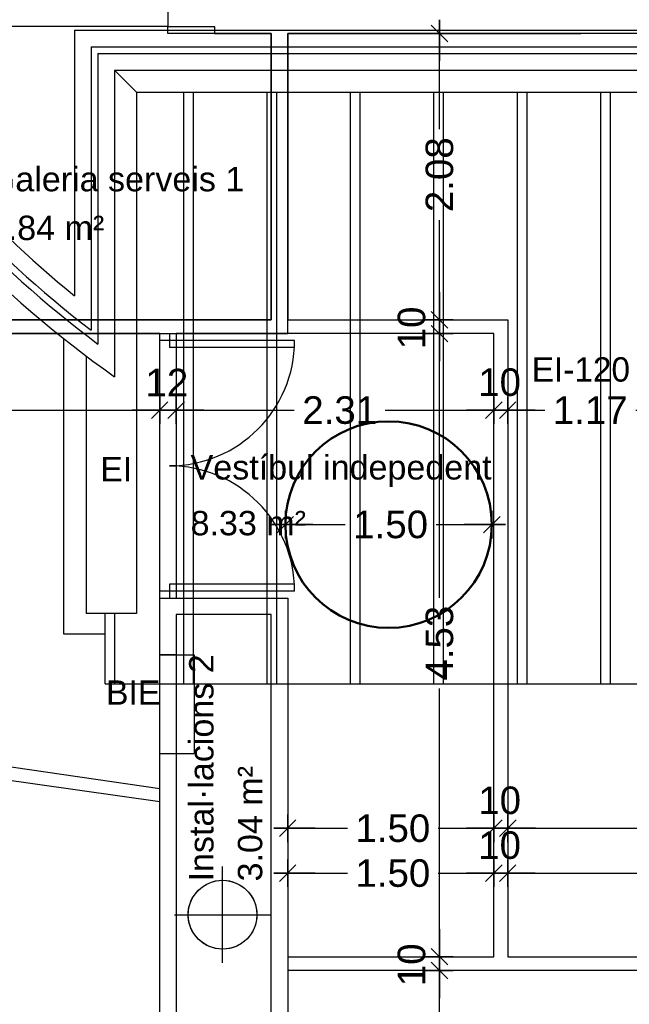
# Model space of a CAD drawing. Header units: metres. Extents: x -1 to 438, y -6 to 57.
# Tile 23 of 33: x 409.26 to 413.69, y 17.15 to 24.3. Entities that reach past the tile are written whole.
import ezdxf

# ---------------------------------------------------------------- set-up
doc = ezdxf.new("R2010")
doc.units = ezdxf.units.M
doc.header["$PDMODE"] = 65
doc.linetypes.add('CONTINUA', pattern=[0])
doc.linetypes.add('VERDECKT', pattern=[9.525, 6.35, -3.175])
for name, color, linetype, lineweight in [('PB COTES', 7, 'CONTINUA', 25), ('PB ESCALES 2D', 7, 'CONTINUA', 25), ('PB LOCALS', 7, 'CONTINUA', 25), ('PB MOBLES', 7, 'CONTINUA', 25), ('PB MURS++', 7, 'CONTINUA', 25), ('PB TEXT', 7, 'CONTINUA', 25), ('PC MURS ACTUAL', 7, 'CONTINUA', 25)]:
    doc.layers.add(name, color=color, linetype=linetype, lineweight=lineweight)
doc.styles.add('ARIAL', font='arial.ttf')
doc.dimstyles.new('DIMSTYLE_5', dxfattribs={"dimtxt": 0.2, "dimasz": 0.2, "dimexe": 0, "dimexo": 1e-06, "dimgap": 0.1, "dimtad": 0, "dimrnd": 0.01, "dimzin": 4, "dimdsep": 46, "dimtxsty": 'ARIAL', "dimblk1": 'ALL_ML_STRICH', "dimblk2": 'ALL_ML_STRICH', "dimsah": 1, "dimcen": 0, "dimse1": 1, "dimse2": 1, "dimclrd": 2, "dimclre": 2, "dimclrt": 2, "dimadec": 0, "dimazin": 0, "dimtfac": 1, "dimtdec": 0, "dimtix": 1, "dimtmove": 2, "dimatfit": 3, "dimfxl": 0, "dimtzin": 0, "dimlwd": 0, "dimlwe": 35, "dimarcsym": 0})
doc.dimstyles.new('DIMSTYLE_7', dxfattribs={"dimtxt": 0.2, "dimasz": 0.2, "dimexe": 0, "dimexo": 1e-06, "dimgap": 0.1, "dimtad": 2, "dimdec": 0, "dimlfac": 100, "dimrnd": 1, "dimzin": 4, "dimdsep": 46, "dimtxsty": 'ARIAL', "dimblk1": 'ALL_ML_STRICH', "dimblk2": 'ALL_ML_STRICH', "dimsah": 1, "dimcen": 0, "dimse1": 1, "dimse2": 1, "dimclrd": 2, "dimclre": 2, "dimclrt": 2, "dimadec": 0, "dimazin": 0, "dimtfac": 1, "dimtdec": 0, "dimtix": 1, "dimtmove": 2, "dimatfit": 3, "dimfxl": 0, "dimtvp": 1.2, "dimtzin": 0, "dimlwd": 0, "dimlwe": 35, "dimarcsym": 0})

# ---------------------------------------------------------------- blocks, each defined once
blk = doc.blocks.new('ALL_ML_STRICH')
at = {"color": 0, "linetype": 'ByBlock', "lineweight": -2}
for p, q in [((0, -0.5), (0, 0.5)), ((-1, 0), (0.5, 0)), ((-0.3, -0.3), (0.3, 0.3))]:
    blk.add_line(p, q, dxfattribs=at)
blk = doc.blocks.new('*D39')
at = {"layer": 'DEFPOINTS', "color": 2, "linetype": 'CONTINUA', "lineweight": 35, "transparency": 33554687}
for p in [(412.3615, 17.3957), (412.1553, 15.8957), (412.3084, 15.8957)]:
    blk.add_point(p, dxfattribs=at)
at = {"layer": 'PB COTES', "color": 2, "linetype": 'CONTINUA', "lineweight": -2, "transparency": 33554687}
for p, q in [((412.3084, 16.9905), (412.3084, 17.3957)), ((412.3084, 15.8957), (412.3084, 16.3305))]:
    blk.add_line(p, q, dxfattribs=at)
at = {"layer": 'PB COTES', "color": 2, "linetype": 'CONTINUA', "lineweight": 35, "transparency": 33554687, "xscale": 0.2, "yscale": 0.2, "zscale": 0.2}
for p, rotation in [((412.3084, 17.3957), 90), ((412.3084, 15.8957), 270)]:
    blk.add_blockref('ALL_ML_STRICH', p, dxfattribs=dict(at, rotation=rotation))
at = {"layer": 'PB COTES', "color": 2, "linetype": 'CONTINUA', "lineweight": 35, "transparency": 33554687, "insert": (412.3094, 16.6605), "char_height": 0.2, "width": 0.8, "attachment_point": 5, "rotation": 90, "style": 'ARIAL'}
blk.add_mtext('\\A1;{\\A1;{1.50\\H0.132000;\\S^ ;}}', dxfattribs=at)
blk = doc.blocks.new('*D40')
at = {"layer": 'DEFPOINTS', "color": 2, "linetype": 'CONTINUA', "lineweight": 35, "transparency": 33554687}
for p in [(412.4509, 17.4957), (412.3084, 17.3957), (412.3615, 17.3957)]:
    blk.add_point(p, dxfattribs=at)
at = {"layer": 'PB COTES', "color": 2, "linetype": 'CONTINUA', "lineweight": -2, "transparency": 33554687}
blk.add_line((412.3084, 17.3957), (412.3084, 17.4957), dxfattribs=at)
at = {"layer": 'PB COTES', "color": 2, "linetype": 'CONTINUA', "lineweight": 35, "transparency": 33554687, "xscale": 0.2, "yscale": 0.2, "zscale": 0.2}
for p, rotation in [((412.3084, 17.3957), 270), ((412.3084, 17.4957), 90)]:
    blk.add_blockref('ALL_ML_STRICH', p, dxfattribs=dict(at, rotation=rotation))
at = {"layer": 'PB COTES', "color": 2, "linetype": 'CONTINUA', "lineweight": 35, "transparency": 33554687, "insert": (412.1067, 17.437), "char_height": 0.2, "width": 0.4, "attachment_point": 5, "rotation": 90, "style": 'ARIAL'}
blk.add_mtext('\\A1;{10}', dxfattribs=at)
blk = doc.blocks.new('*D41')
at = {"layer": 'DEFPOINTS', "color": 2, "linetype": 'CONTINUA', "lineweight": 35, "transparency": 33554687}
for p in [(412.3514, 22.0208), (412.3084, 17.4957), (412.4509, 17.4957)]:
    blk.add_point(p, dxfattribs=at)
at = {"layer": 'PB COTES', "color": 2, "linetype": 'CONTINUA', "lineweight": -2, "transparency": 33554687}
for p, q in [((412.3084, 20.1027), (412.3084, 22.0208)), ((412.3084, 17.4957), (412.3084, 19.4427))]:
    blk.add_line(p, q, dxfattribs=at)
at = {"layer": 'PB COTES', "color": 2, "linetype": 'CONTINUA', "lineweight": 35, "transparency": 33554687, "xscale": 0.2, "yscale": 0.2, "zscale": 0.2}
for p, rotation in [((412.3084, 22.0208), 90), ((412.3084, 17.4957), 270)]:
    blk.add_blockref('ALL_ML_STRICH', p, dxfattribs=dict(at, rotation=rotation))
at = {"layer": 'PB COTES', "color": 2, "linetype": 'CONTINUA', "lineweight": 35, "transparency": 33554687, "insert": (412.3095, 19.7727), "char_height": 0.2, "width": 0.8, "attachment_point": 5, "rotation": 90, "style": 'ARIAL'}
blk.add_mtext('\\A1;{\\A1;{4.53\\H0.132000;\\S^ ;}}', dxfattribs=at)
blk = doc.blocks.new('*D42')
at = {"layer": 'DEFPOINTS', "color": 2, "linetype": 'CONTINUA', "lineweight": 35, "transparency": 33554687}
for p in [(412.3065, 22.1208), (412.3084, 22.0208), (412.3514, 22.0208)]:
    blk.add_point(p, dxfattribs=at)
at = {"layer": 'PB COTES', "color": 2, "linetype": 'CONTINUA', "lineweight": -2, "transparency": 33554687}
blk.add_line((412.3084, 22.0208), (412.3084, 22.1208), dxfattribs=at)
at = {"layer": 'PB COTES', "color": 2, "linetype": 'CONTINUA', "lineweight": 35, "transparency": 33554687, "xscale": 0.2, "yscale": 0.2, "zscale": 0.2}
for p, rotation in [((412.3084, 22.0208), 270), ((412.3084, 22.1208), 90)]:
    blk.add_blockref('ALL_ML_STRICH', p, dxfattribs=dict(at, rotation=rotation))
at = {"layer": 'PB COTES', "color": 2, "linetype": 'CONTINUA', "lineweight": 35, "transparency": 33554687, "insert": (412.1067, 22.0621), "char_height": 0.2, "width": 0.4, "attachment_point": 5, "rotation": 90, "style": 'ARIAL'}
blk.add_mtext('\\A1;{10}', dxfattribs=at)
blk = doc.blocks.new('*D43')
at = {"layer": 'DEFPOINTS', "color": 2, "linetype": 'CONTINUA', "lineweight": 35, "transparency": 33554687}
for p in [(412.2714, 24.2008), (412.3065, 22.1208), (412.3084, 22.1208)]:
    blk.add_point(p, dxfattribs=at)
at = {"layer": 'PB COTES', "color": 2, "linetype": 'CONTINUA', "lineweight": -2, "transparency": 33554687}
for p, q in [((412.3084, 23.505), (412.3084, 24.2008)), ((412.3084, 22.1208), (412.3084, 22.845))]:
    blk.add_line(p, q, dxfattribs=at)
at = {"layer": 'PB COTES', "color": 2, "linetype": 'CONTINUA', "lineweight": 35, "transparency": 33554687, "xscale": 0.2, "yscale": 0.2, "zscale": 0.2}
for p, rotation in [((412.3084, 24.2008), 90), ((412.3084, 22.1208), 270)]:
    blk.add_blockref('ALL_ML_STRICH', p, dxfattribs=dict(at, rotation=rotation))
at = {"layer": 'PB COTES', "color": 2, "linetype": 'CONTINUA', "lineweight": 35, "transparency": 33554687, "insert": (412.3094, 23.175), "char_height": 0.2, "width": 0.8, "attachment_point": 5, "rotation": 90, "style": 'ARIAL'}
blk.add_mtext('\\A1;{\\A1;{2.08\\H0.132000;\\S^ ;}}', dxfattribs=at)
blk = doc.blocks.new('*D44')
at = {"layer": 'DEFPOINTS', "color": 2, "linetype": 'CONTINUA', "lineweight": 35, "transparency": 33554687}
for p in [(411.2064, 18.4956), (411.2064, 18.4287), (412.7042, 18.3647)]:
    blk.add_point(p, dxfattribs=at)
at = {"layer": 'PB COTES', "color": 2, "linetype": 'CONTINUA', "lineweight": -2, "transparency": 33554687}
for p, q in [((411.2064, 18.4287), (411.6401, 18.4287)), ((412.3001, 18.4287), (412.7042, 18.4287))]:
    blk.add_line(p, q, dxfattribs=at)
at = {"layer": 'PB COTES', "color": 2, "linetype": 'CONTINUA', "lineweight": 35, "transparency": 33554687, "xscale": 0.2, "yscale": 0.2, "zscale": 0.2, "rotation": 180}
blk.add_blockref('ALL_ML_STRICH', (411.2064, 18.4287), dxfattribs=at)
at = {"layer": 'PB COTES', "color": 2, "linetype": 'CONTINUA', "lineweight": 35, "transparency": 33554687, "xscale": 0.2, "yscale": 0.2, "zscale": 0.2}
blk.add_blockref('ALL_ML_STRICH', (412.7042, 18.4287), dxfattribs=at)
at = {"layer": 'PB COTES', "color": 2, "linetype": 'CONTINUA', "lineweight": 35, "transparency": 33554687, "insert": (411.9701, 18.4277), "char_height": 0.2, "width": 0.8, "attachment_point": 5, "style": 'ARIAL'}
blk.add_mtext('\\A1;{\\A1;{1.50\\H0.132000;\\S^ ;}}', dxfattribs=at)
blk = doc.blocks.new('*D45')
at = {"layer": 'DEFPOINTS', "color": 2, "linetype": 'CONTINUA', "lineweight": 35, "transparency": 33554687}
for p in [(412.8052, 18.7448), (412.7042, 18.4287), (412.7042, 18.3647)]:
    blk.add_point(p, dxfattribs=at)
at = {"layer": 'PB COTES', "color": 2, "linetype": 'CONTINUA', "lineweight": -2, "transparency": 33554687}
blk.add_line((412.7042, 18.4287), (412.8052, 18.4287), dxfattribs=at)
at = {"layer": 'PB COTES', "color": 2, "linetype": 'CONTINUA', "lineweight": 35, "transparency": 33554687, "xscale": 0.2, "yscale": 0.2, "zscale": 0.2, "rotation": 180}
blk.add_blockref('ALL_ML_STRICH', (412.7042, 18.4287), dxfattribs=at)
at = {"layer": 'PB COTES', "color": 2, "linetype": 'CONTINUA', "lineweight": 35, "transparency": 33554687, "xscale": 0.2, "yscale": 0.2, "zscale": 0.2}
blk.add_blockref('ALL_ML_STRICH', (412.8052, 18.4287), dxfattribs=at)
at = {"layer": 'PB COTES', "color": 2, "linetype": 'CONTINUA', "lineweight": 35, "transparency": 33554687, "insert": (412.746, 18.6305), "char_height": 0.2, "width": 0.4, "attachment_point": 5, "style": 'ARIAL'}
blk.add_mtext('\\A1;{10}', dxfattribs=at)
blk = doc.blocks.new('*D46')
at = {"layer": 'DEFPOINTS', "color": 2, "linetype": 'CONTINUA', "lineweight": 35, "transparency": 33554687}
for p in [(412.8052, 18.7448), (412.8052, 18.4287), (420.9716, 18.0897)]:
    blk.add_point(p, dxfattribs=at)
at = {"layer": 'PB COTES', "color": 2, "linetype": 'CONTINUA', "lineweight": -2, "transparency": 33554687}
for p, q in [((412.8052, 18.4287), (416.5728, 18.4287)), ((417.2328, 18.4287), (420.9716, 18.4287))]:
    blk.add_line(p, q, dxfattribs=at)
at = {"layer": 'PB COTES', "color": 2, "linetype": 'CONTINUA', "lineweight": 35, "transparency": 33554687, "xscale": 0.2, "yscale": 0.2, "zscale": 0.2, "rotation": 180}
blk.add_blockref('ALL_ML_STRICH', (412.8052, 18.4287), dxfattribs=at)
at = {"layer": 'PB COTES', "color": 2, "linetype": 'CONTINUA', "lineweight": 35, "transparency": 33554687, "xscale": 0.2, "yscale": 0.2, "zscale": 0.2}
blk.add_blockref('ALL_ML_STRICH', (420.9716, 18.4287), dxfattribs=at)
at = {"layer": 'PB COTES', "color": 2, "linetype": 'CONTINUA', "lineweight": 35, "transparency": 33554687, "insert": (416.9028, 18.4277), "char_height": 0.2, "width": 0.8, "attachment_point": 5, "style": 'ARIAL'}
blk.add_mtext('\\A1;{\\A1;{8.17\\H0.132000;\\S^ ;}}', dxfattribs=at)
blk = doc.blocks.new('*D73')
at = {"layer": 'DEFPOINTS', "color": 2, "linetype": 'CONTINUA', "lineweight": 35, "transparency": 33554687}
for p in [(398.9264, 22.0208), (398.9264, 21.4654), (410.2764, 20.1008)]:
    blk.add_point(p, dxfattribs=at)
at = {"layer": 'PB COTES', "color": 2, "linetype": 'CONTINUA', "lineweight": -2, "transparency": 33554687}
for p, q in [((398.9264, 21.4654), (404.2075, 21.4654)), ((405.0075, 21.4654), (410.2764, 21.4654))]:
    blk.add_line(p, q, dxfattribs=at)
at = {"layer": 'PB COTES', "color": 2, "linetype": 'CONTINUA', "lineweight": 35, "transparency": 33554687, "xscale": 0.2, "yscale": 0.2, "zscale": 0.2, "rotation": 180}
blk.add_blockref('ALL_ML_STRICH', (398.9264, 21.4654), dxfattribs=at)
at = {"layer": 'PB COTES', "color": 2, "linetype": 'CONTINUA', "lineweight": 35, "transparency": 33554687, "xscale": 0.2, "yscale": 0.2, "zscale": 0.2}
blk.add_blockref('ALL_ML_STRICH', (410.2764, 21.4654), dxfattribs=at)
at = {"layer": 'PB COTES', "color": 2, "linetype": 'CONTINUA', "lineweight": 35, "transparency": 33554687, "insert": (404.6075, 21.4643), "char_height": 0.2, "width": 1, "attachment_point": 5, "style": 'ARIAL'}
blk.add_mtext('\\A1;{\\A1;{11.35\\H0.132000;\\S^ ;}}', dxfattribs=at)
blk = doc.blocks.new('*D74')
at = {"layer": 'DEFPOINTS', "color": 2, "linetype": 'CONTINUA', "lineweight": 35, "transparency": 33554687}
for p in [(410.2764, 21.4654), (410.2764, 20.1008), (410.3964, 19.9808)]:
    blk.add_point(p, dxfattribs=at)
at = {"layer": 'PB COTES', "color": 2, "linetype": 'CONTINUA', "lineweight": -2, "transparency": 33554687}
blk.add_line((410.2764, 21.4654), (410.3964, 21.4654), dxfattribs=at)
at = {"layer": 'PB COTES', "color": 2, "linetype": 'CONTINUA', "lineweight": 35, "transparency": 33554687, "xscale": 0.2, "yscale": 0.2, "zscale": 0.2, "rotation": 180}
blk.add_blockref('ALL_ML_STRICH', (410.2764, 21.4654), dxfattribs=at)
at = {"layer": 'PB COTES', "color": 2, "linetype": 'CONTINUA', "lineweight": 35, "transparency": 33554687, "xscale": 0.2, "yscale": 0.2, "zscale": 0.2}
blk.add_blockref('ALL_ML_STRICH', (410.3964, 21.4654), dxfattribs=at)
at = {"layer": 'PB COTES', "color": 2, "linetype": 'CONTINUA', "lineweight": 35, "transparency": 33554687, "insert": (410.3284, 21.6654), "char_height": 0.2, "width": 0.4, "attachment_point": 5, "style": 'ARIAL'}
blk.add_mtext('\\A1;{12}', dxfattribs=at)
blk = doc.blocks.new('*D75')
at = {"layer": 'DEFPOINTS', "color": 2, "linetype": 'CONTINUA', "lineweight": 35, "transparency": 33554687}
for p in [(410.3964, 21.4654), (412.7042, 21.3825), (410.3964, 19.9808)]:
    blk.add_point(p, dxfattribs=at)
at = {"layer": 'PB COTES', "color": 2, "linetype": 'CONTINUA', "lineweight": -2, "transparency": 33554687}
for p, q in [((410.3964, 21.4654), (411.2541, 21.4654)), ((411.9141, 21.4654), (412.7042, 21.4654))]:
    blk.add_line(p, q, dxfattribs=at)
at = {"layer": 'PB COTES', "color": 2, "linetype": 'CONTINUA', "lineweight": 35, "transparency": 33554687, "xscale": 0.2, "yscale": 0.2, "zscale": 0.2, "rotation": 180}
blk.add_blockref('ALL_ML_STRICH', (410.3964, 21.4654), dxfattribs=at)
at = {"layer": 'PB COTES', "color": 2, "linetype": 'CONTINUA', "lineweight": 35, "transparency": 33554687, "xscale": 0.2, "yscale": 0.2, "zscale": 0.2}
blk.add_blockref('ALL_ML_STRICH', (412.7042, 21.4654), dxfattribs=at)
at = {"layer": 'PB COTES', "color": 2, "linetype": 'CONTINUA', "lineweight": 35, "transparency": 33554687, "insert": (411.5841, 21.4643), "char_height": 0.2, "width": 0.8, "attachment_point": 5, "style": 'ARIAL'}
blk.add_mtext('\\A1;{\\A1;{2.31\\H0.132000;\\S^ ;}}', dxfattribs=at)
blk = doc.blocks.new('*D76')
at = {"layer": 'DEFPOINTS', "color": 2, "linetype": 'CONTINUA', "lineweight": 35, "transparency": 33554687}
for p in [(412.8042, 21.5322), (412.7042, 21.4654), (412.7042, 21.3825)]:
    blk.add_point(p, dxfattribs=at)
at = {"layer": 'PB COTES', "color": 2, "linetype": 'CONTINUA', "lineweight": -2, "transparency": 33554687}
blk.add_line((412.7042, 21.4654), (412.8042, 21.4654), dxfattribs=at)
at = {"layer": 'PB COTES', "color": 2, "linetype": 'CONTINUA', "lineweight": 35, "transparency": 33554687, "xscale": 0.2, "yscale": 0.2, "zscale": 0.2, "rotation": 180}
blk.add_blockref('ALL_ML_STRICH', (412.7042, 21.4654), dxfattribs=at)
at = {"layer": 'PB COTES', "color": 2, "linetype": 'CONTINUA', "lineweight": 35, "transparency": 33554687, "xscale": 0.2, "yscale": 0.2, "zscale": 0.2}
blk.add_blockref('ALL_ML_STRICH', (412.8042, 21.4654), dxfattribs=at)
at = {"layer": 'PB COTES', "color": 2, "linetype": 'CONTINUA', "lineweight": 35, "transparency": 33554687, "insert": (412.7455, 21.6671), "char_height": 0.2, "width": 0.4, "attachment_point": 5, "style": 'ARIAL'}
blk.add_mtext('\\A1;{10}', dxfattribs=at)
blk = doc.blocks.new('*D77')
at = {"layer": 'DEFPOINTS', "color": 2, "linetype": 'CONTINUA', "lineweight": 35, "transparency": 33554687}
for p in [(413.9755, 21.7914), (412.8042, 21.5322), (412.8042, 21.4654)]:
    blk.add_point(p, dxfattribs=at)
at = {"layer": 'PB COTES', "color": 2, "linetype": 'CONTINUA', "lineweight": -2, "transparency": 33554687}
for p, q in [((412.8042, 21.4654), (413.0743, 21.4654)), ((413.7343, 21.4654), (413.9755, 21.4654))]:
    blk.add_line(p, q, dxfattribs=at)
at = {"layer": 'PB COTES', "color": 2, "linetype": 'CONTINUA', "lineweight": 35, "transparency": 33554687, "xscale": 0.2, "yscale": 0.2, "zscale": 0.2, "rotation": 180}
blk.add_blockref('ALL_ML_STRICH', (412.8042, 21.4654), dxfattribs=at)
at = {"layer": 'PB COTES', "color": 2, "linetype": 'CONTINUA', "lineweight": 35, "transparency": 33554687, "xscale": 0.2, "yscale": 0.2, "zscale": 0.2}
blk.add_blockref('ALL_ML_STRICH', (413.9755, 21.4654), dxfattribs=at)
at = {"layer": 'PB COTES', "color": 2, "linetype": 'CONTINUA', "lineweight": 35, "transparency": 33554687, "insert": (413.4043, 21.4651), "char_height": 0.2, "width": 0.8, "attachment_point": 5, "style": 'ARIAL'}
blk.add_mtext('\\A1;{\\A1;{1.17\\H0.132000;\\S^ ;}}', dxfattribs=at)
blk = doc.blocks.new('*D80')
at = {"layer": 'DEFPOINTS', "color": 2, "linetype": 'CONTINUA', "lineweight": 35, "transparency": 33554687}
for p in [(411.2064, 18.103), (412.7042, 17.8499), (411.2064, 17.4957)]:
    blk.add_point(p, dxfattribs=at)
at = {"layer": 'PB COTES', "color": 2, "linetype": 'CONTINUA', "lineweight": -2, "transparency": 33554687}
for p, q in [((411.2064, 18.103), (411.6401, 18.103)), ((412.3001, 18.103), (412.7042, 18.103))]:
    blk.add_line(p, q, dxfattribs=at)
at = {"layer": 'PB COTES', "color": 2, "linetype": 'CONTINUA', "lineweight": 35, "transparency": 33554687, "xscale": 0.2, "yscale": 0.2, "zscale": 0.2, "rotation": 180}
blk.add_blockref('ALL_ML_STRICH', (411.2064, 18.103), dxfattribs=at)
at = {"layer": 'PB COTES', "color": 2, "linetype": 'CONTINUA', "lineweight": 35, "transparency": 33554687, "xscale": 0.2, "yscale": 0.2, "zscale": 0.2}
blk.add_blockref('ALL_ML_STRICH', (412.7042, 18.103), dxfattribs=at)
at = {"layer": 'PB COTES', "color": 2, "linetype": 'CONTINUA', "lineweight": 35, "transparency": 33554687, "insert": (411.9701, 18.1019), "char_height": 0.2, "width": 0.8, "attachment_point": 5, "style": 'ARIAL'}
blk.add_mtext('\\A1;{\\A1;{1.50\\H0.132000;\\S^ ;}}', dxfattribs=at)
blk = doc.blocks.new('*D81')
at = {"layer": 'DEFPOINTS', "color": 2, "linetype": 'CONTINUA', "lineweight": 35, "transparency": 33554687}
for p in [(412.7042, 18.103), (412.7042, 17.8499), (412.8042, 17.8457)]:
    blk.add_point(p, dxfattribs=at)
at = {"layer": 'PB COTES', "color": 2, "linetype": 'CONTINUA', "lineweight": -2, "transparency": 33554687}
blk.add_line((412.7042, 18.103), (412.8042, 18.103), dxfattribs=at)
at = {"layer": 'PB COTES', "color": 2, "linetype": 'CONTINUA', "lineweight": 35, "transparency": 33554687, "xscale": 0.2, "yscale": 0.2, "zscale": 0.2, "rotation": 180}
blk.add_blockref('ALL_ML_STRICH', (412.7042, 18.103), dxfattribs=at)
at = {"layer": 'PB COTES', "color": 2, "linetype": 'CONTINUA', "lineweight": 35, "transparency": 33554687, "xscale": 0.2, "yscale": 0.2, "zscale": 0.2}
blk.add_blockref('ALL_ML_STRICH', (412.8042, 18.103), dxfattribs=at)
at = {"layer": 'PB COTES', "color": 2, "linetype": 'CONTINUA', "lineweight": 35, "transparency": 33554687, "insert": (412.7455, 18.3047), "char_height": 0.2, "width": 0.4, "attachment_point": 5, "style": 'ARIAL'}
blk.add_mtext('\\A1;{10}', dxfattribs=at)
blk = doc.blocks.new('*D82')
at = {"layer": 'DEFPOINTS', "color": 2, "linetype": 'CONTINUA', "lineweight": 35, "transparency": 33554687}
for p in [(412.8042, 18.103), (412.8042, 17.8457), (415.8876, 17.8221)]:
    blk.add_point(p, dxfattribs=at)
at = {"layer": 'PB COTES', "color": 2, "linetype": 'CONTINUA', "lineweight": -2, "transparency": 33554687}
for p, q in [((412.8042, 18.103), (414.0301, 18.103)), ((414.6901, 18.103), (415.8876, 18.103))]:
    blk.add_line(p, q, dxfattribs=at)
at = {"layer": 'PB COTES', "color": 2, "linetype": 'CONTINUA', "lineweight": 35, "transparency": 33554687, "xscale": 0.2, "yscale": 0.2, "zscale": 0.2, "rotation": 180}
blk.add_blockref('ALL_ML_STRICH', (412.8042, 18.103), dxfattribs=at)
at = {"layer": 'PB COTES', "color": 2, "linetype": 'CONTINUA', "lineweight": 35, "transparency": 33554687, "xscale": 0.2, "yscale": 0.2, "zscale": 0.2}
blk.add_blockref('ALL_ML_STRICH', (415.8876, 18.103), dxfattribs=at)
at = {"layer": 'PB COTES', "color": 2, "linetype": 'CONTINUA', "lineweight": 35, "transparency": 33554687, "insert": (414.3601, 18.1019), "char_height": 0.2, "width": 0.8, "attachment_point": 5, "style": 'ARIAL'}
blk.add_mtext('\\A1;{\\A1;{3.08\\H0.132000;\\S^ ;}}', dxfattribs=at)
blk = doc.blocks.new('*D89')
at = {"layer": 'DEFPOINTS', "color": 2, "linetype": 'CONTINUA', "lineweight": 35, "transparency": 33554687}
for p in [(411.1892, 20.6339), (411.1892, 20.6339), (412.6892, 20.6339)]:
    blk.add_point(p, dxfattribs=at)
at = {"layer": 'PB COTES', "color": 2, "linetype": 'CONTINUA', "lineweight": -2, "transparency": 33554687}
for p, q in [((411.1892, 20.6339), (411.624, 20.6339)), ((412.284, 20.6339), (412.6892, 20.6339))]:
    blk.add_line(p, q, dxfattribs=at)
at = {"layer": 'PB COTES', "color": 2, "linetype": 'CONTINUA', "lineweight": 35, "transparency": 33554687, "xscale": 0.2, "yscale": 0.2, "zscale": 0.2, "rotation": 180}
blk.add_blockref('ALL_ML_STRICH', (411.1892, 20.6339), dxfattribs=at)
at = {"layer": 'PB COTES', "color": 2, "linetype": 'CONTINUA', "lineweight": 35, "transparency": 33554687, "xscale": 0.2, "yscale": 0.2, "zscale": 0.2}
blk.add_blockref('ALL_ML_STRICH', (412.6892, 20.6339), dxfattribs=at)
at = {"layer": 'PB COTES', "color": 2, "linetype": 'CONTINUA', "lineweight": 35, "transparency": 33554687, "insert": (411.954, 20.6339), "char_height": 0.2, "width": 0.8, "attachment_point": 5, "style": 'ARIAL'}
blk.add_mtext('\\A1;{\\A1;{1.50\\H0.132000;\\S^ ;}}', dxfattribs=at)

msp = doc.modelspace()

# ---------------------------------------------------------------- linework, layer by layer
at = {"layer": 'PB ESCALES 2D', "color": 7, "linetype": 'CONTINUA', "lineweight": 25, "transparency": 33554687}
for p, q in [((410.27645, 18.97027), (410.27645, 19.68786)), ((410.27645, 19.68786), (410.52645, 19.68786)), ((410.52645, 19.68786), (410.52645, 18.97027)), ((410.52645, 18.97027), (410.39471, 18.97027))]:
    msp.add_line(p, q, dxfattribs=at)
at = {"layer": 'PB LOCALS', "color": 7, "linetype": 'CONTINUA', "lineweight": 25, "transparency": 33554687}
for p, q in [((410.33633, 24.25078), (408.79645, 24.25078)), ((410.33633, 24.20115), (410.33633, 24.25078)), ((411.08645, 24.20115), (410.33633, 24.20115)), ((411.08645, 22.12078), (411.08645, 24.20115)), ((417.77546, 24.20115), (411.20645, 24.20053)), ((411.20645, 24.20053), (411.20645, 22.12078)), ((408.79645, 22.12078), (411.08645, 22.12078)), ((411.20645, 22.12078), (412.8042, 22.12078)), ((412.8042, 22.12078), (412.8042, 17.4947)), ((410.27645, 22.02078), (398.92645, 22.02078)), ((410.27645, 18.71788), (410.27645, 22.02078)), ((410.39645, 22.02078), (410.39645, 20.10078)), ((412.7042, 22.02078), (410.39645, 22.02078)), ((412.7042, 17.49573), (412.7042, 22.02078)), ((398.92645, 20.36078), (410.27645, 18.71788)), ((410.39645, 20.10078), (411.20645, 20.10078)), ((411.20645, 20.10078), (411.20645, 17.49573)), ((410.39645, 19.98078), (410.39645, 16.22078)), ((411.08645, 19.98078), (410.39645, 19.98078)), ((411.08645, 13.20078), (411.08645, 19.98078)), ((410.27645, 18.62018), (406.14645, 19.20854)), ((410.27645, 13.20078), (410.27645, 18.62018)), ((410.58773, 18.0041), (410.61888, 18.02311)), ((410.61888, 18.02311), (410.65247, 18.03739)), ((410.65247, 18.03739), (410.68778, 18.04662)), ((410.68778, 18.04662), (410.72406, 18.05061)), ((410.72406, 18.05061), (410.76053, 18.04928)), ((410.76053, 18.04928), (410.79642, 18.04265)), ((410.79642, 18.04265), (410.83097, 18.03087)), ((410.83097, 18.03087), (410.86343, 18.01418)), ((410.51518, 17.92313), (410.53532, 17.95357)), ((410.53532, 17.95357), (410.55967, 17.98076)), ((410.55967, 17.98076), (410.58773, 18.0041)), ((410.86343, 18.01418), (410.89311, 17.99294)), ((410.89311, 17.99294), (410.91938, 17.96761)), ((410.91938, 17.96761), (410.94169, 17.93872)), ((410.48917, 17.85514), (410.49969, 17.89009)), ((410.49969, 17.89009), (410.51518, 17.92313)), ((410.94169, 17.93872), (410.95955, 17.90689)), ((410.95955, 17.90689), (410.97259, 17.8728)), ((410.48386, 17.81903), (410.48917, 17.85514)), ((410.48386, 17.78253), (410.48386, 17.81903)), ((410.97259, 17.8728), (410.98053, 17.83718)), ((410.98053, 17.83718), (410.98319, 17.80078)), ((410.48917, 17.74642), (410.48386, 17.78253)), ((410.49969, 17.71147), (410.48917, 17.74642)), ((410.98053, 17.76438), (410.97259, 17.72875)), ((410.98319, 17.80078), (410.98053, 17.76438)), ((410.51518, 17.67842), (410.49969, 17.71147)), ((410.53532, 17.64799), (410.51518, 17.67842)), ((410.94169, 17.66284), (410.91938, 17.63395)), ((410.95955, 17.69467), (410.94169, 17.66284)), ((410.97259, 17.72875), (410.95955, 17.69467)), ((410.55967, 17.6208), (410.53532, 17.64799)), ((410.58773, 17.59746), (410.55967, 17.6208)), ((410.61888, 17.57844), (410.58773, 17.59746)), ((410.89311, 17.60862), (410.86343, 17.58738)), ((410.91938, 17.63395), (410.89311, 17.60862)), ((410.65247, 17.56417), (410.61888, 17.57844)), ((410.68778, 17.55494), (410.65247, 17.56417)), ((410.72406, 17.55095), (410.68778, 17.55494)), ((410.76053, 17.55228), (410.72406, 17.55095)), ((410.79642, 17.55891), (410.76053, 17.55228)), ((410.83097, 17.57069), (410.79642, 17.55891)), ((410.86343, 17.58738), (410.83097, 17.57069)), ((411.20645, 17.49573), (412.7042, 17.49573)), ((412.8042, 17.4947), (420.70157, 17.49573)), ((411.20645, 17.39573), (411.20645, 15.89573)), ((417.66738, 17.39573), (411.20645, 17.39573))]:
    msp.add_line(p, q, dxfattribs=at)
at = {"layer": 'PB MOBLES', "color": 202, "linetype": 'VERDECKT', "lineweight": 50, "transparency": 33554687}
msp.add_circle((411.93924, 20.63387), 0.75, dxfattribs=at)
at = {"layer": 'PB MURS++', "color": 7, "linetype": 'CONTINUA', "lineweight": 25, "transparency": 33554687}
for p, q in [((410.33645, 24.37078), (410.33645, 24.25078)), ((410.33645, 24.25078), (410.67382, 24.25078)), ((410.67382, 24.25078), (410.67382, 24.20078)), ((410.67382, 24.20078), (411.08645, 24.20078)), ((411.08645, 24.20078), (411.08645, 22.12078)), ((411.20645, 22.02078), (411.20645, 24.20078)), ((411.20645, 24.20078), (413.33645, 24.20078)), ((415.51645, 24.20078), (413.47645, 24.20078)), ((411.08645, 22.12078), (408.79645, 22.12078)), ((406.08645, 22.02078), (411.20645, 22.02078)), ((410.27645, 21.97078), (410.27645, 22.02078)), ((411.25645, 21.97078), (410.27645, 21.97078)), ((410.34645, 22.02078), (410.34645, 21.92078)), ((411.25508, 21.92078), (410.34645, 21.92078)), ((410.34645, 20.20078), (410.34645, 20.10078)), ((411.25508, 20.20078), (410.34645, 20.20078)), ((411.25645, 20.15078), (410.27645, 20.15078)), ((410.27645, 20.10078), (410.27645, 20.15078)), ((410.27645, 20.10078), (411.20645, 20.10078)), ((410.27645, 19.68786), (410.27645, 20.10078)), ((411.20645, 20.10078), (411.20645, 13.20078)), ((410.39645, 19.98078), (410.39645, 19.68786)), ((411.08645, 19.98078), (410.39645, 19.98078)), ((411.08645, 13.20078), (411.08645, 19.98078)), ((410.39645, 19.68786), (410.27645, 19.68786)), ((410.39471, 19.68786), (410.27645, 19.68786)), ((410.27645, 18.97027), (410.27645, 19.68786)), ((410.27645, 19.68786), (410.52645, 19.68786)), ((410.52645, 19.68786), (410.52645, 18.97027)), ((410.39471, 18.97027), (410.27645, 18.97027)), ((410.27645, 16.17078), (410.27645, 18.97018)), ((410.39645, 18.97018), (410.27645, 18.97018)), ((410.52645, 18.97027), (410.39471, 18.97027)), ((410.39645, 18.97018), (410.39645, 16.22078)), ((410.73319, 17.45078), (410.73319, 18.15078)), ((410.38319, 17.80078), (411.08319, 17.80078))]:
    msp.add_line(p, q, dxfattribs=at)
msp.add_circle((410.73319, 17.80078), 0.25, dxfattribs=at)
for centre, start, end in [((410.34645, 21.97078), 270, 0), ((410.34645, 20.15078), 0, 90)]:
    msp.add_arc(centre, 0.91, start, end, dxfattribs=at)
at = {"layer": 'PC MURS ACTUAL', "color": 180, "linetype": 'CONTINUA', "transparency": 33554687}
for p, q in [((409.65779, 24.22459), (415.58779, 24.22459)), ((409.65779, 24.22459), (409.65779, 22.29452)), ((409.94779, 23.93459), (415.29779, 23.93459)), ((409.94779, 23.93459), (409.94779, 21.7081)), ((410.10779, 23.77459), (415.13779, 23.77459)), ((410.10779, 23.77459), (410.10779, 19.98868))]:
    msp.add_line(p, q, dxfattribs=at)
at = {"layer": 'PC MURS ACTUAL', "linetype": 'CONTINUA', "transparency": 33554687}
for p, q in [((409.77779, 24.10459), (409.77779, 22.04575)), ((409.77779, 24.10459), (415.46779, 24.10459)), ((409.82779, 24.05459), (415.41779, 24.05459)), ((409.82779, 24.05459), (409.82779, 21.94474))]:
    msp.add_line(p, q, dxfattribs=at)
at = {"layer": 'PC MURS ACTUAL', "transparency": 33554687}
for p, q in [((410.10779, 23.77459), (409.94779, 23.93459)), ((410.45152, 19.47868), (410.45152, 23.77459)), ((410.52152, 19.47868), (410.52152, 23.77459)), ((411.05731, 19.47868), (411.05731, 23.77459)), ((411.12731, 19.47868), (411.12731, 23.77459)), ((411.66309, 19.47868), (411.66309, 23.77459)), ((411.73309, 19.47868), (411.73309, 23.77459)), ((412.26887, 19.47868), (412.26887, 23.77459)), ((412.33887, 19.47868), (412.33887, 23.77459)), ((412.87465, 19.47868), (412.87465, 23.77459)), ((412.94465, 19.47868), (412.94465, 23.77459)), ((413.48044, 19.47868), (413.48044, 23.77459)), ((413.55044, 19.47868), (413.55044, 23.77459)), ((409.58074, 19.83868), (409.58074, 21.98412)), ((409.74279, 21.85855), (409.74279, 19.98868)), ((410.10779, 19.98868), (409.74279, 19.98868)), ((409.88074, 19.47868), (409.88074, 19.98868)), ((409.95074, 19.47868), (409.95074, 19.98868)), ((409.88074, 19.83868), (409.58074, 19.83868)), ((409.88074, 19.47868), (415.33279, 19.47868))]:
    msp.add_line(p, q, dxfattribs=at)
at = {"layer": 'PC MURS ACTUAL', "color": 180, "linetype": 'CONTINUA', "transparency": 33554687}
for radius, start, end in [(8.50832, 213.459461, 230.668367), (8.79832, 214.481133, 234.552529)]:
    msp.add_arc((415.05043, 28.87563), radius, start, end, dxfattribs=at)
at = {"layer": 'PC MURS ACTUAL', "linetype": 'CONTINUA', "transparency": 33554687}
for radius, start, end in [(8.62832, 213.889057, 232.331966), (8.67832, 214.065171, 233.000843)]:
    msp.add_arc((415.05043, 28.87563), radius, start, end, dxfattribs=at)

# ---------------------------------------------------------------- texts
at = {"layer": 'PB LOCALS', "color": 7, "linetype": 'CONTINUA', "lineweight": 25, "transparency": 33554687, "char_height": 0.1770789, "attachment_point": 7, "style": 'ARIAL'}
for s, insert, width in [('\\W1.00;Galeria serveis 1', (409.03514, 23.0519), 1.9534382), ('\\W1.00;4.84 m²', (409.03514, 22.69774), 0.929645), ('\\W1.00;Vestíbul indepedent', (410.50075, 20.90792), 2.2876392), ('\\W1.00;8.33 m²', (410.50075, 20.55376), 0.929645)]:
    msp.add_mtext(s, dxfattribs=dict(at, insert=insert, width=width))
at = {"layer": 'PB LOCALS', "color": 7, "linetype": 'CONTINUA', "lineweight": 25, "transparency": 33554687, "char_height": 0.1770789, "attachment_point": 7, "rotation": 90, "style": 'ARIAL'}
for s, insert, width in [('\\W1.00;Instal·lacions 2', (410.66968, 18.04238), 1.7474988), ('\\W1.00;3.04 m²', (411.02383, 18.04238), 0.929645)]:
    msp.add_mtext(s, dxfattribs=dict(at, insert=insert, width=width))
at = {"layer": 'PB TEXT', "color": 7, "linetype": 'CONTINUA', "lineweight": 25, "transparency": 33554687, "style": 'ARIAL'}
for s, insert, char_height, width, attachment_point in [('\\W0.98;EI-120', (412.97865, 21.66982), 0.1770789, 0.8189075, 7), ('\\W0.99;EI', (410.07607, 21.03671), 0.177079, 0.3204823, 6), ('\\W0.99;BIE', (409.88679, 19.32581), 0.177079, 0.4863141, 7)]:
    msp.add_mtext(s, dxfattribs=dict(at, insert=insert, char_height=char_height, width=width, attachment_point=attachment_point))

# ---------------------------------------------------------------- dimensions: what is measured, and where the dimension line sits
at = {"layer": 'PB COTES', "color": 2, "linetype": 'CONTINUA', "lineweight": 35, "transparency": 33554687}
for base, p1, p2, dimstyle, picture, middle in [((412.30837, 24.20078), (412.30651, 22.12078), (412.27145, 24.20078), 'DIMSTYLE_5', '*D43', (412.30943, 23.17503)), ((412.30837, 22.12078), (412.35141, 22.02078), (412.30651, 22.12078), 'DIMSTYLE_7', '*D42', (412.10666, 22.06208)), ((412.30837, 22.02078), (412.45086, 17.49573), (412.35141, 22.02078), 'DIMSTYLE_5', '*D41', (412.30946, 19.7727)), ((412.30837, 17.49573), (412.36153, 17.39573), (412.45086, 17.49573), 'DIMSTYLE_7', '*D40', (412.10666, 17.43702)), ((412.30837, 17.39573), (412.15534, 15.89573), (412.36153, 17.39573), 'DIMSTYLE_5', '*D39', (412.30943, 16.66052))]:
    dim = msp.add_linear_dim(base=base, p1=p1, p2=p2, angle=90, dimstyle=dimstyle, override={"dimpost": '<>', "dimclrd": 2, "dimclre": 2, "dimclrt": 2, "dimlwd": 0, "dimlwe": 35}, dxfattribs=at)
    dim.commit()
    dim.dimension.update_dxf_attribs({"geometry": picture, "text_midpoint": middle, "dimtype": 160})
for base, p1, p2, dimstyle, picture, middle in [((410.27645, 21.46535), (398.92645, 22.02078), (410.27645, 20.10078), 'DIMSTYLE_5', '*D73', (404.60745, 21.46426)), ((410.39645, 21.46535), (410.27645, 20.10078), (410.39645, 19.98078), 'DIMSTYLE_7', '*D74', (410.32843, 21.66535)), ((412.8042, 21.46535), (412.7042, 21.38249), (412.8042, 21.53217), 'DIMSTYLE_7', '*D76', (412.7455, 21.66706)), ((413.97546, 21.46535), (412.8042, 21.53217), (413.97546, 21.79135), 'DIMSTYLE_5', '*D77', (413.40428, 21.46515)), ((412.7042, 21.46535), (410.39645, 19.98078), (412.7042, 21.38249), 'DIMSTYLE_5', '*D75', (411.58408, 21.46426)), ((412.68924, 20.63387), (411.18924, 20.63387), (412.68924, 20.63387), 'DIMSTYLE_5', '*D89', (411.95403, 20.63387)), ((412.80517, 18.42875), (412.7042, 18.36469), (412.80517, 18.74483), 'DIMSTYLE_7', '*D45', (412.74598, 18.63045)), ((420.97157, 18.42875), (412.80517, 18.74483), (420.97157, 18.08966), 'DIMSTYLE_5', '*D46', (416.90282, 18.42769)), ((412.7042, 18.42875), (411.20645, 18.49556), (412.7042, 18.36469), 'DIMSTYLE_5', '*D44', (411.97012, 18.42769)), ((412.8042, 18.10296), (412.7042, 17.8499), (412.8042, 17.84573), 'DIMSTYLE_7', '*D81', (412.7455, 18.30466)), ((412.7042, 18.10296), (411.20645, 17.49573), (412.7042, 17.8499), 'DIMSTYLE_5', '*D80', (411.97012, 18.1019)), ((415.88758, 18.10296), (412.8042, 17.84573), (415.88758, 17.82213), 'DIMSTYLE_5', '*D82', (414.36014, 18.10186))]:
    dim = msp.add_linear_dim(base=base, p1=p1, p2=p2, dimstyle=dimstyle, override={"dimpost": '<>', "dimclrd": 2, "dimclre": 2, "dimclrt": 2, "dimlwd": 0, "dimlwe": 35}, dxfattribs=at)
    dim.commit()
    dim.dimension.update_dxf_attribs({"geometry": picture, "text_midpoint": middle, "dimtype": 160})

doc.saveas('drawing.dxf')
